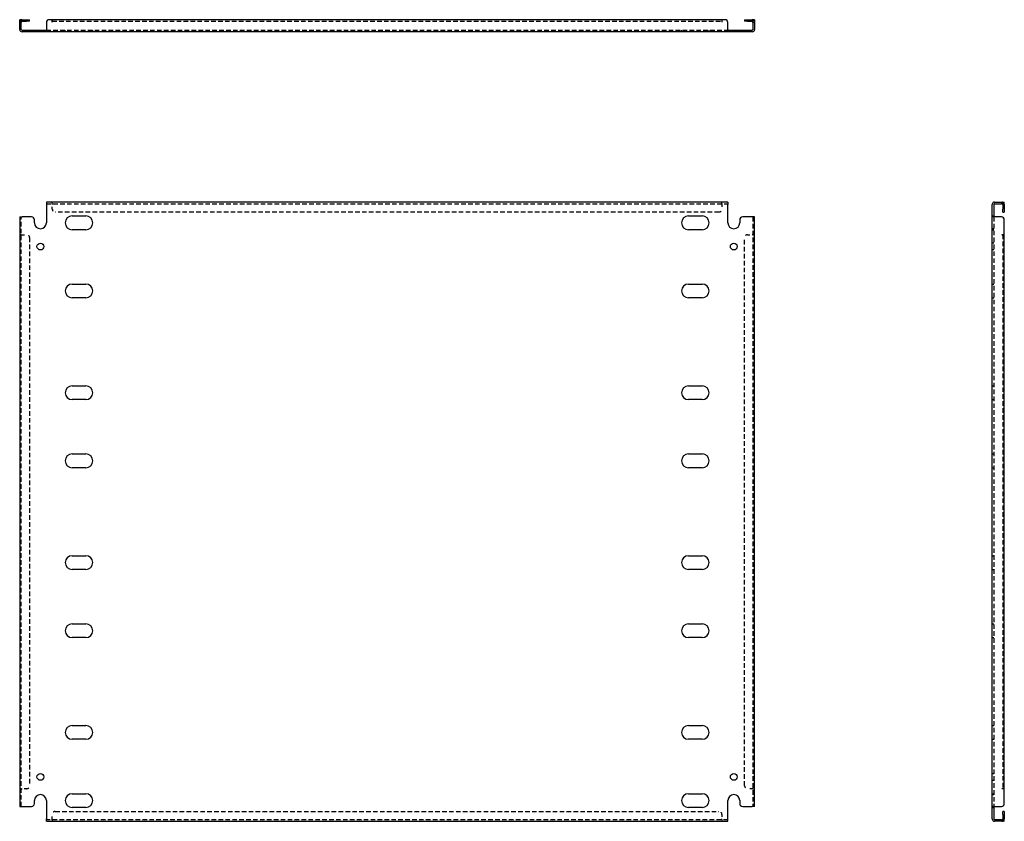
# Model space of a CAD drawing. Header units: inches. Extents: x 8 to 215, y 9 to 103.
# Tile 1 of 2: x 8 to 50, y 9 to 42. Entities that reach past the tile are written whole.
import ezdxf

# ---------------------------------------------------------------- set-up
doc = ezdxf.new("R2010")
doc.units = ezdxf.units.IN
doc.header["$MEASUREMENT"] = 0
doc.linetypes.add('DASHED_SPACE', pattern=[0.2067, 0.1654, -0.0413])
doc.layers.add('Hidden Edges(ANSI)', color=7, linetype='DASHED_SPACE', lineweight=25)
doc.layers.add('Visible Edges(ANSI)', color=7, linetype='Continuous', lineweight=25)

msp = doc.modelspace()

# ---------------------------------------------------------------- linework, layer by layer
at = {"layer": 'Hidden Edges(ANSI)', "ltscale": 0.129419}
for p, q in [((8.539, 42.33), (8.471, 42.33)), ((9.201, 41.918), (9.201, 41.986)), ((9.491, 41.918), (9.491, 41.986)), ((10.39, 41.918), (10.39, 41.986)), ((11.552, 41.918), (11.552, 41.986)), ((36.39, 41.918), (36.39, 41.986)), ((37.552, 41.918), (37.552, 41.986)), ((38.451, 41.986), (38.451, 41.918)), ((38.741, 41.986), (38.741, 41.918)), ((39.403, 42.33), (39.471, 42.33)), ((9.846, 34.665), (9.846, 34.733)), ((9.846, 34.665), (9.846, 34.733)), ((38.096, 34.665), (38.096, 34.733)), ((38.096, 34.665), (38.096, 34.733)), ((49.907, 34.665), (49.907, 34.733)), ((49.495, 34.148), (49.563, 34.148)), ((8.539, 33.358), (8.471, 33.358)), ((8.539, 33.358), (8.471, 33.358)), ((39.403, 33.358), (39.471, 33.358)), ((39.403, 33.358), (39.471, 33.358)), ((49.563, 33.608), (49.495, 33.608)), ((49.495, 33.568), (49.563, 33.568)), ((49.563, 33.003), (49.495, 33.003)), ((49.563, 32.713), (49.495, 32.713)), ((49.495, 31.273), (49.563, 31.273)), ((49.495, 30.693), (49.563, 30.693)), ((49.495, 26.981), (49.563, 26.981)), ((49.495, 26.401), (49.563, 26.401)), ((49.495, 24.106), (49.563, 24.106)), ((49.495, 23.526), (49.563, 23.526)), ((49.495, 19.814), (49.563, 19.814)), ((49.495, 19.234), (49.563, 19.234)), ((49.495, 16.939), (49.563, 16.939)), ((49.495, 16.359), (49.563, 16.359)), ((49.495, 12.647), (49.563, 12.647)), ((49.495, 12.067), (49.563, 12.067)), ((49.495, 10.627), (49.563, 10.627)), ((8.539, 9.982), (8.471, 9.982)), ((8.539, 9.981), (8.471, 9.981)), ((39.403, 9.982), (39.471, 9.982)), ((39.403, 9.981), (39.471, 9.981)), ((49.495, 10.337), (49.563, 10.337)), ((49.495, 9.772), (49.563, 9.772)), ((49.495, 9.732), (49.563, 9.732)), ((49.495, 9.192), (49.563, 9.192)), ((9.846, 8.675), (9.846, 8.607)), ((9.846, 8.675), (9.846, 8.607)), ((38.096, 8.675), (38.096, 8.607)), ((38.096, 8.675), (38.096, 8.607)), ((49.907, 8.675), (49.907, 8.607))]:
    msp.add_line(p, q, dxfattribs=at)
at = {"layer": 'Hidden Edges(ANSI)', "ltscale": 1.159087}
for p, q in [((9.596, 41.986), (38.346, 41.986)), ((9.596, 34.665), (38.346, 34.665)), ((38.346, 8.675), (9.596, 8.675))]:
    msp.add_line(p, q, dxfattribs=at)
at = {"layer": 'Hidden Edges(ANSI)', "ltscale": 1.158233}
msp.add_line((9.846, 42.362), (38.096, 42.362), dxfattribs=at)
at = {"layer": 'Hidden Edges(ANSI)', "ltscale": 0.092649}
for p, q in [((9.846, 34.665), (9.846, 34.634)), ((38.096, 34.665), (38.096, 34.634)), ((8.539, 33.358), (8.57, 33.358)), ((39.403, 33.358), (39.372, 33.358)), ((8.539, 9.982), (8.57, 9.982)), ((39.403, 9.982), (39.372, 9.982)), ((9.846, 8.675), (9.846, 8.706)), ((38.096, 8.675), (38.096, 8.706))]:
    msp.add_line(p, q, dxfattribs=at)
at = {"layer": 'Hidden Edges(ANSI)', "ltscale": 0.369411}
for p, q in [((9.846, 34.44), (9.846, 34.634)), ((38.096, 34.634), (38.096, 34.44)), ((8.57, 33.358), (8.764, 33.358)), ((39.178, 33.358), (39.372, 33.358)), ((8.764, 9.982), (8.57, 9.982)), ((39.372, 9.982), (39.178, 9.982)), ((9.846, 8.706), (9.846, 8.9)), ((38.096, 8.9), (38.096, 8.706))]:
    msp.add_line(p, q, dxfattribs=at)
at = {"layer": 'Hidden Edges(ANSI)', "ltscale": 1.157195}
for p, q in [((8.539, 9.232), (8.539, 34.108)), ((39.403, 34.108), (39.403, 9.232)), ((49.563, 34.108), (49.563, 9.232))]:
    msp.add_line(p, q, dxfattribs=at)
at = {"layer": 'Hidden Edges(ANSI)', "ltscale": 1.157795}
for p, q in [((37.971, 34.315), (9.971, 34.315)), ((9.971, 9.025), (37.971, 9.025))]:
    msp.add_line(p, q, dxfattribs=at)
at = {"layer": 'Hidden Edges(ANSI)', "ltscale": 1.165437}
for p, q in [((8.889, 33.233), (8.889, 10.107)), ((39.053, 10.107), (39.053, 33.233))]:
    msp.add_line(p, q, dxfattribs=at)
at = {"layer": 'Hidden Edges(ANSI)', "ltscale": 1.165891}
msp.add_line((49.939, 33.358), (49.939, 9.982), dxfattribs=at)
at = {"layer": 'Hidden Edges(ANSI)', "ltscale": 0.236041}
for centre, start, end in [((8.57, 42.331), 108.248, 180), ((39.372, 42.331), 0, 71.752), ((49.908, 34.634), 18.248, 90), ((49.908, 8.706), 270, 341.752)]:
    msp.add_arc(centre, 0.099, start, end, dxfattribs=at)
at = {"layer": 'Hidden Edges(ANSI)', "ltscale": 0.373886}
for centre, start, end in [((9.971, 34.44), 180, 270), ((37.971, 34.44), 270, 0), ((8.764, 33.233), 0, 90), ((39.178, 33.233), 90, 180), ((8.764, 10.107), 270, 0), ((39.178, 10.107), 180, 270), ((9.971, 8.9), 90, 180), ((37.971, 8.9), 0, 90)]:
    msp.add_arc(centre, 0.125, start, end, dxfattribs=at)
at = {"layer": 'Visible Edges(ANSI)'}
for p, q in [((8.471, 42.305), (8.471, 42.43)), ((8.539, 42.43), (8.471, 42.43)), ((8.539, 42.43), (8.539, 42.305)), ((8.57, 42.43), (8.764, 42.43)), ((8.764, 42.43), (8.889, 42.43)), ((8.889, 42.362), (8.889, 42.43)), ((9.846, 42.43), (9.721, 42.43)), ((9.846, 42.33), (9.846, 42.43)), ((38.096, 42.43), (9.846, 42.43)), ((9.846, 42.43), (9.846, 42.331)), ((38.221, 42.43), (38.096, 42.43)), ((38.096, 42.43), (38.096, 42.33)), ((38.096, 42.43), (38.096, 42.331)), ((39.053, 42.43), (39.178, 42.43)), ((39.053, 42.43), (39.053, 42.362)), ((39.178, 42.43), (39.372, 42.43)), ((39.403, 42.305), (39.403, 42.43)), ((39.471, 42.43), (39.403, 42.43)), ((39.471, 42.43), (39.471, 42.305)), ((8.471, 42.017), (8.471, 42.305)), ((8.539, 42.017), (8.539, 42.305)), ((8.57, 42.362), (8.764, 42.362)), ((8.57, 41.986), (8.971, 41.986)), ((8.889, 42.362), (8.764, 42.362)), ((8.971, 41.986), (9.096, 41.986)), ((9.096, 41.918), (9.096, 41.986)), ((9.096, 41.986), (9.596, 41.986)), ((9.596, 42.305), (9.596, 42.017)), ((9.596, 42.017), (9.596, 41.918)), ((9.846, 42.331), (9.846, 42.33)), ((9.846, 42.33), (9.846, 42.33)), ((38.096, 42.33), (38.096, 42.331)), ((38.096, 42.33), (38.096, 42.33)), ((38.346, 42.017), (38.346, 42.305)), ((38.346, 42.017), (38.346, 41.918)), ((38.346, 41.986), (38.846, 41.986)), ((38.846, 41.986), (38.971, 41.986)), ((38.846, 41.986), (38.846, 41.918)), ((38.971, 41.986), (39.372, 41.986)), ((39.178, 42.362), (39.053, 42.362)), ((39.178, 42.362), (39.372, 42.362)), ((39.403, 42.305), (39.403, 42.017)), ((39.471, 42.305), (39.471, 42.017)), ((8.971, 41.918), (8.57, 41.918)), ((9.096, 41.918), (8.971, 41.918)), ((9.596, 41.918), (9.096, 41.918)), ((38.346, 41.918), (9.596, 41.918)), ((38.846, 41.918), (38.346, 41.918)), ((38.971, 41.918), (38.846, 41.918)), ((39.372, 41.918), (38.971, 41.918)), ((38.346, 34.733), (9.596, 34.733)), ((9.596, 34.733), (9.596, 34.634)), ((9.596, 34.634), (9.596, 33.858)), ((38.346, 34.733), (38.346, 34.634)), ((38.346, 33.858), (38.346, 34.634)), ((49.495, 34.108), (49.495, 34.634)), ((49.563, 34.634), (49.563, 34.108)), ((49.594, 34.733), (49.882, 34.733)), ((49.594, 34.665), (49.882, 34.665)), ((49.882, 34.733), (50.007, 34.733)), ((50.007, 34.665), (49.882, 34.665)), ((49.939, 34.634), (49.939, 34.44)), ((50.007, 34.665), (50.007, 34.733)), ((50.007, 34.634), (50.007, 34.44)), ((8.471, 34.108), (8.57, 34.108)), ((8.471, 34.108), (8.471, 9.232)), ((8.971, 34.108), (8.57, 34.108)), ((10.68, 34.148), (11.262, 34.148)), ((36.68, 34.148), (37.262, 34.148)), ((39.372, 34.108), (38.971, 34.108)), ((39.471, 34.108), (39.372, 34.108)), ((39.471, 9.232), (39.471, 34.108)), ((49.495, 9.232), (49.495, 34.108)), ((49.594, 34.108), (49.495, 34.108)), ((49.882, 34.108), (49.594, 34.108)), ((49.939, 34.315), (49.939, 34.44)), ((49.939, 34.315), (50.007, 34.315)), ((50.007, 34.44), (50.007, 34.315)), ((9.096, 33.858), (9.096, 33.983)), ((38.846, 33.983), (38.846, 33.858)), ((50.007, 33.358), (50.007, 33.983)), ((11.262, 33.568), (10.68, 33.568)), ((37.262, 33.568), (36.68, 33.568)), ((49.907, 33.358), (49.907, 33.358)), ((49.907, 33.358), (50.007, 33.358)), ((49.908, 33.358), (49.907, 33.358)), ((50.007, 33.358), (49.908, 33.358)), ((50.007, 9.982), (50.007, 33.358)), ((10.68, 31.273), (11.262, 31.273)), ((36.68, 31.273), (37.262, 31.273)), ((11.262, 30.693), (10.68, 30.693)), ((37.262, 30.693), (36.68, 30.693)), ((10.68, 26.981), (11.262, 26.981)), ((36.68, 26.981), (37.262, 26.981)), ((11.262, 26.401), (10.68, 26.401)), ((37.262, 26.401), (36.68, 26.401)), ((10.68, 24.106), (11.262, 24.106)), ((36.68, 24.106), (37.262, 24.106)), ((11.262, 23.526), (10.68, 23.526)), ((37.262, 23.526), (36.68, 23.526)), ((10.68, 19.814), (11.262, 19.814)), ((36.68, 19.814), (37.262, 19.814)), ((11.262, 19.234), (10.68, 19.234)), ((37.262, 19.234), (36.68, 19.234)), ((10.68, 16.939), (11.262, 16.939)), ((36.68, 16.939), (37.262, 16.939)), ((11.262, 16.359), (10.68, 16.359)), ((37.262, 16.359), (36.68, 16.359)), ((10.68, 12.647), (11.262, 12.647)), ((36.68, 12.647), (37.262, 12.647)), ((11.262, 12.067), (10.68, 12.067)), ((37.262, 12.067), (36.68, 12.067)), ((49.907, 9.981), (49.907, 9.982)), ((49.907, 9.982), (49.908, 9.982)), ((50.007, 9.981), (49.907, 9.981)), ((50.007, 9.982), (49.908, 9.982)), ((50.007, 9.357), (50.007, 9.981)), ((10.68, 9.772), (11.262, 9.772)), ((36.68, 9.772), (37.262, 9.772)), ((8.471, 9.232), (8.57, 9.232)), ((8.57, 9.232), (8.971, 9.232)), ((9.096, 9.357), (9.096, 9.482)), ((9.596, 9.482), (9.596, 8.706)), ((11.262, 9.192), (10.68, 9.192)), ((37.262, 9.192), (36.68, 9.192)), ((38.346, 8.706), (38.346, 9.482)), ((38.846, 9.482), (38.846, 9.357)), ((38.971, 9.232), (39.372, 9.232)), ((39.471, 9.232), (39.372, 9.232)), ((49.594, 9.232), (49.495, 9.232)), ((49.495, 8.706), (49.495, 9.232)), ((49.563, 9.232), (49.563, 8.706)), ((49.594, 9.232), (49.882, 9.232)), ((49.939, 8.9), (49.939, 9.025)), ((50.007, 9.025), (49.939, 9.025)), ((49.939, 8.9), (49.939, 8.706)), ((50.007, 9.025), (50.007, 8.9)), ((50.007, 8.9), (50.007, 8.706)), ((9.596, 8.607), (9.596, 8.706)), ((9.596, 8.607), (38.346, 8.607)), ((38.346, 8.607), (38.346, 8.706)), ((49.882, 8.675), (49.594, 8.675)), ((49.882, 8.607), (49.594, 8.607)), ((49.882, 8.675), (50.007, 8.675)), ((50.007, 8.607), (49.882, 8.607)), ((50.007, 8.607), (50.007, 8.675))]:
    msp.add_line(p, q, dxfattribs=at)
for centre in [(9.346, 32.858), (38.596, 32.858), (9.346, 10.482), (38.596, 10.482)]:
    msp.add_circle(centre, 0.145, dxfattribs=at)
for centre, radius, start, end in [((8.57, 42.331), 0.099, 90, 108.248), ((9.721, 42.305), 0.125, 90, 180), ((38.221, 42.305), 0.125, 0, 90), ((39.372, 42.331), 0.099, 71.752, 90), ((8.57, 42.017), 0.099, 180, 270), ((8.57, 42.331), 0.031, 90, 180), ((8.57, 42.017), 0.031, 180, 270), ((39.372, 42.331), 0.031, 0, 90), ((39.372, 42.017), 0.099, 270, 0), ((39.372, 42.017), 0.031, 270, 0), ((49.594, 34.634), 0.099, 90, 180), ((49.594, 34.634), 0.031, 90, 180), ((49.908, 34.634), 0.031, 0, 90), ((49.908, 34.634), 0.099, 0, 18.248), ((8.971, 33.983), 0.125, 0, 90), ((10.68, 33.858), 0.29, 90, 270), ((11.262, 33.858), 0.29, 270, 90), ((36.68, 33.858), 0.29, 90, 270), ((37.262, 33.858), 0.29, 270, 90), ((38.971, 33.983), 0.125, 90, 180), ((49.882, 33.983), 0.125, 0, 90), ((9.346, 33.858), 0.25, 180, 0), ((38.596, 33.858), 0.25, 180, 0), ((10.68, 30.983), 0.29, 90, 270), ((11.262, 30.983), 0.29, 270, 90), ((36.68, 30.983), 0.29, 90, 270), ((37.262, 30.983), 0.29, 270, 90), ((10.68, 26.691), 0.29, 90, 270), ((11.262, 26.691), 0.29, 270, 90), ((36.68, 26.691), 0.29, 90, 270), ((37.262, 26.691), 0.29, 270, 90), ((10.68, 23.816), 0.29, 90, 270), ((11.262, 23.816), 0.29, 270, 90), ((36.68, 23.816), 0.29, 90, 270), ((37.262, 23.816), 0.29, 270, 90), ((10.68, 19.524), 0.29, 90, 270), ((11.262, 19.524), 0.29, 270, 90), ((36.68, 19.524), 0.29, 90, 270), ((37.262, 19.524), 0.29, 270, 90), ((10.68, 16.649), 0.29, 90, 270), ((11.262, 16.649), 0.29, 270, 90), ((36.68, 16.649), 0.29, 90, 270), ((37.262, 16.649), 0.29, 270, 90), ((10.68, 12.357), 0.29, 90, 270), ((11.262, 12.357), 0.29, 270, 90), ((36.68, 12.357), 0.29, 90, 270), ((37.262, 12.357), 0.29, 270, 90), ((9.346, 9.482), 0.25, 0, 180), ((10.68, 9.482), 0.29, 90, 270), ((11.262, 9.482), 0.29, 270, 90), ((36.68, 9.482), 0.29, 90, 270), ((37.262, 9.482), 0.29, 270, 90), ((38.596, 9.482), 0.25, 0, 180), ((8.971, 9.357), 0.125, 270, 0), ((38.971, 9.357), 0.125, 180, 270), ((49.882, 9.357), 0.125, 270, 0), ((49.594, 8.706), 0.099, 180, 270), ((49.594, 8.706), 0.031, 180, 270), ((49.908, 8.706), 0.031, 270, 0), ((49.908, 8.706), 0.099, 341.752, 0)]:
    msp.add_arc(centre, radius, start, end, dxfattribs=at)

doc.saveas('drawing.dxf')
